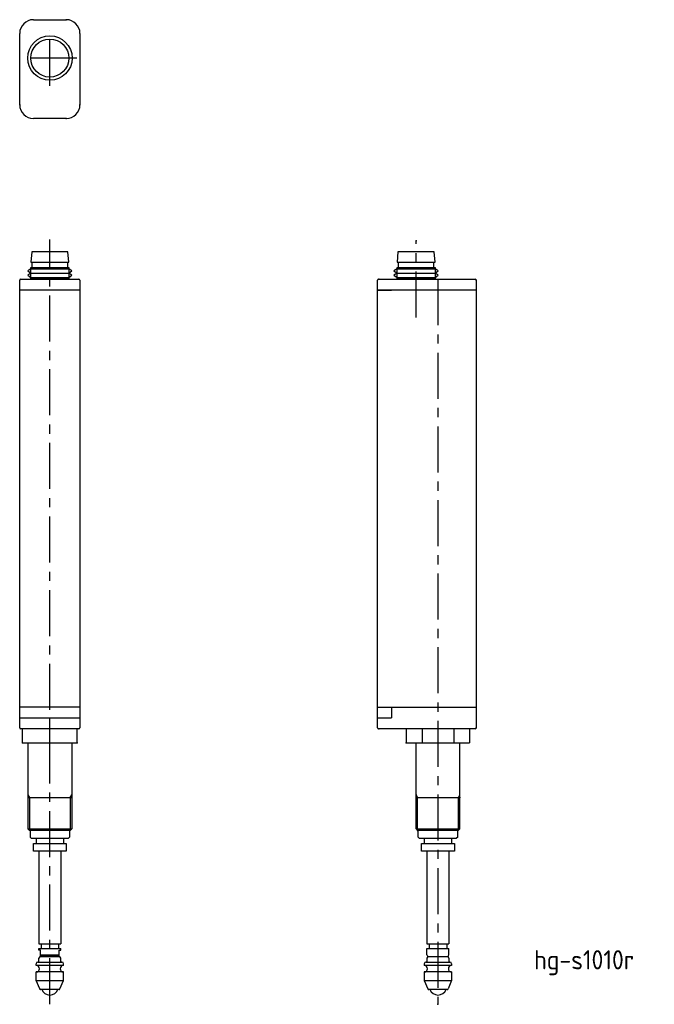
# Model space of a CAD drawing. Extents: x 17 to 132, y 536 to 716.
import ezdxf

# ---------------------------------------------------------------- set-up
doc = ezdxf.new("R2010")
doc.units = 0
doc.linetypes.add('CENTER', pattern=[13.421505, 8.388441, -1.677688, 1.677688, -1.677688])
doc.layers.get('0').update_dxf_attribs({"linetype": 'CONTINUOUS'})
doc.styles.get("Standard").update_dxf_attribs({"font": 'isocp.shx', "bigfont": 'extfont.shx'})

msp = doc.modelspace()

# ---------------------------------------------------------------- linework, layer by layer
for p, q in [((19.12, 715.65), (25.12, 715.65)), ((16.62, 700.15), (16.62, 713.15)), ((27.62, 713.15), (27.62, 700.15)), ((25.12, 697.65), (19.12, 697.65)), ((18.82, 673.35), (18.65, 671.45)), ((25.42, 673.35), (18.82, 673.35)), ((25.6, 671.45), (25.42, 673.35)), ((85.64, 673.35), (85.47, 671.45)), ((92.24, 673.35), (85.64, 673.35)), ((92.42, 671.45), (92.24, 673.35)), ((18.65, 671.45), (25.6, 671.45)), ((18.85, 671.45), (18.85, 670.45)), ((25.4, 670.45), (25.4, 671.45)), ((85.47, 671.45), (92.42, 671.45)), ((85.67, 671.45), (85.67, 670.45)), ((92.22, 670.45), (92.22, 671.45)), ((18.65, 670.25), (18.1, 669.85)), ((18.1, 669.85), (18.65, 669.45)), ((18.65, 670.45), (25.6, 670.45)), ((18.65, 668.45), (18.65, 670.45)), ((18.65, 670.25), (25.6, 670.25)), ((25.6, 670.45), (25.6, 668.45)), ((26.15, 669.85), (25.6, 670.25)), ((25.6, 669.45), (26.15, 669.85)), ((85.47, 670.25), (84.92, 669.85)), ((84.92, 669.85), (85.47, 669.45)), ((85.47, 668.45), (85.47, 670.45)), ((85.47, 670.45), (92.42, 670.45)), ((85.47, 670.25), (92.42, 670.25)), ((92.42, 670.45), (92.42, 668.45)), ((92.97, 669.85), (92.42, 670.25)), ((92.42, 669.45), (92.97, 669.85)), ((16.62, 586.55), (16.62, 668.15)), ((16.82, 668.35), (27.42, 668.35)), ((18.65, 669.45), (18.1, 669.05)), ((18.1, 669.05), (18.65, 668.65)), ((18.65, 669.45), (25.6, 669.45)), ((18.65, 668.65), (25.6, 668.65)), ((18.65, 668.45), (25.6, 668.45)), ((18.85, 668.35), (18.85, 668.45)), ((25.4, 668.45), (25.4, 668.35)), ((26.15, 669.05), (25.6, 669.45)), ((25.6, 668.65), (26.15, 669.05)), ((27.62, 668.15), (27.62, 586.55)), ((81.94, 586.55), (81.94, 668.15)), ((82.14, 668.35), (99.74, 668.35)), ((85.47, 669.45), (84.92, 669.05)), ((84.92, 669.05), (85.47, 668.65)), ((85.47, 669.45), (92.42, 669.45)), ((85.47, 668.65), (92.42, 668.65)), ((85.47, 668.45), (92.42, 668.45)), ((85.67, 668.35), (85.67, 668.45)), ((92.22, 668.45), (92.22, 668.35)), ((92.97, 669.05), (92.42, 669.45)), ((92.42, 668.65), (92.97, 669.05)), ((99.94, 668.15), (99.94, 586.55)), ((27.62, 666.35), (16.62, 666.35)), ((99.94, 666.35), (81.94, 666.35)), ((81.94, 666.35), (84.44, 666.35)), ((27.61, 590.35), (16.62, 590.35)), ((81.94, 590.35), (99.94, 590.35)), ((84.44, 590.35), (84.44, 588.35)), ((16.62, 588.35), (27.62, 588.35)), ((81.94, 588.35), (84.44, 588.35)), ((27.42, 586.35), (16.82, 586.35)), ((17.12, 583.85), (17.12, 586.35)), ((22.12, 583.85), (22.12, 586.35)), ((27.12, 583.85), (27.12, 586.35)), ((99.74, 586.35), (82.14, 586.35)), ((87.17, 586.35), (87.17, 583.85)), ((90.05, 586.35), (90.05, 583.85)), ((95.83, 586.35), (95.83, 583.85)), ((98.71, 586.35), (98.71, 583.85)), ((17.12, 583.85), (27.12, 583.85)), ((18.12, 583.85), (18.12, 568.15)), ((26.12, 583.85), (26.12, 568.15)), ((87.17, 583.85), (98.71, 583.85)), ((88.94, 568.15), (88.94, 583.85)), ((96.94, 568.15), (96.94, 583.85)), ((18.12, 573.85), (26.12, 573.85)), ((26.12, 574.32), (26.12, 573.85)), ((88.94, 573.85), (96.94, 573.85)), ((18.12, 568.15), (26.12, 568.15)), ((18.42, 567.85), (18.12, 568.15)), ((25.82, 567.85), (18.42, 567.85)), ((18.52, 567.85), (18.52, 566.65)), ((25.72, 567.85), (25.72, 566.65)), ((25.82, 567.85), (26.12, 568.15)), ((88.94, 568.15), (96.94, 568.15)), ((88.94, 568.15), (89.21, 567.88)), ((89.21, 567.88), (89.24, 567.85)), ((89.34, 567.85), (89.24, 567.85)), ((89.34, 566.65), (89.34, 567.85)), ((96.54, 567.85), (89.34, 567.85)), ((96.54, 566.65), (96.54, 567.85)), ((96.64, 567.85), (96.54, 567.85)), ((96.67, 567.88), (96.64, 567.85)), ((96.94, 568.15), (96.67, 567.88)), ((18.72, 566.45), (18.52, 566.65)), ((18.52, 566.65), (18.72, 566.45)), ((18.72, 566.45), (25.52, 566.45)), ((18.72, 566.45), (25.52, 566.45)), ((19.12, 565.45), (25.12, 565.45)), ((19.12, 564.05), (19.12, 565.45)), ((19.62, 566.45), (19.62, 565.45)), ((24.62, 566.45), (24.62, 565.45)), ((25.12, 565.45), (25.12, 564.05)), ((25.52, 566.45), (25.72, 566.65)), ((25.72, 566.65), (25.52, 566.45)), ((89.34, 566.65), (89.54, 566.45)), ((89.54, 566.45), (96.34, 566.45)), ((89.94, 565.45), (95.94, 565.45)), ((89.94, 564.05), (89.94, 565.45)), ((90.44, 566.45), (90.44, 565.45)), ((95.44, 566.45), (95.44, 565.45)), ((95.94, 565.45), (95.94, 564.05)), ((96.54, 566.65), (96.34, 566.45)), ((25.12, 564.05), (19.12, 564.05)), ((20.12, 564.05), (20.12, 547.15)), ((24.12, 564.05), (24.12, 547.15)), ((95.94, 564.05), (89.94, 564.05)), ((90.94, 564.05), (90.94, 547.15)), ((94.94, 564.05), (94.94, 547.15)), ((20.12, 547.15), (24.12, 547.15)), ((20.12, 546.35), (24.12, 546.35)), ((20.12, 546.05), (20.12, 546.35)), ((20.42, 546.05), (20.12, 546.05)), ((20.42, 544.85), (20.42, 546.05)), ((20.52, 547.15), (20.52, 546.35)), ((23.72, 547.15), (23.72, 546.35)), ((23.82, 544.85), (23.82, 546.05)), ((23.82, 546.05), (24.12, 546.05)), ((24.12, 546.05), (24.12, 546.35)), ((90.94, 547.15), (94.94, 547.15)), ((90.94, 546.35), (94.94, 546.35)), ((90.94, 545.15), (90.94, 546.35)), ((91.34, 547.15), (91.34, 546.35)), ((94.54, 547.15), (94.54, 546.35)), ((94.94, 545.15), (94.94, 546.35)), ((20.12, 543.95), (20.12, 544.55)), ((20.42, 545.15), (23.82, 545.15)), ((20.42, 544.85), (23.82, 544.85)), ((23.82, 544.85), (20.42, 544.85)), ((24.12, 544.55), (24.12, 544.55)), ((24.12, 543.95), (24.12, 544.55)), ((90.94, 544.55), (90.94, 543.95)), ((91.24, 544.85), (94.64, 544.85)), ((94.94, 544.55), (94.94, 543.95)), ((94.94, 543.95), (94.94, 543.95)), ((19.62, 543.25), (19.62, 543.55)), ((24.62, 543.25), (19.62, 543.25)), ((19.92, 543.85), (24.32, 543.85)), ((24.62, 543.55), (24.62, 543.55)), ((24.62, 543.25), (24.62, 543.55)), ((90.44, 543.55), (90.44, 543.24)), ((95.44, 543.25), (90.44, 543.25)), ((90.74, 543.85), (95.14, 543.85)), ((95.44, 543.55), (95.44, 543.25)), ((24.62, 542.05), (19.62, 542.05)), ((19.62, 540.5), (19.62, 542.05)), ((19.62, 540.5), (24.62, 540.5)), ((20.27, 538.97), (19.62, 540.5)), ((23.97, 538.97), (24.62, 540.5)), ((24.62, 540.5), (24.62, 542.05)), ((90.44, 542.05), (90.44, 540.5)), ((95.44, 542.05), (90.44, 542.05)), ((90.44, 540.5), (91.09, 538.97)), ((90.44, 540.5), (95.44, 540.5)), ((95.44, 540.5), (94.79, 538.97)), ((95.44, 542.05), (95.44, 540.5)), ((23.79, 538.85), (20.45, 538.85)), ((23.79, 538.85), (23.79, 538.85)), ((94.61, 538.85), (91.27, 538.85))]:
    msp.add_line(p, q)
at = {"color": 4, "linetype": 'CENTER'}
for p, q in [((22.12, 703.61), (22.12, 713.69)), ((27.05, 708.65), (17.19, 708.65)), ((22.12, 536.16), (22.12, 675.56)), ((88.94, 661.35), (88.94, 675.35)), ((92.94, 668.35), (92.94, 536.16))]:
    msp.add_line(p, q, dxfattribs=at)
at = {"color": 2}
for p, q in [((18.12, 574.32), (18.39, 573.85)), ((18.39, 573.85), (18.39, 567.88)), ((25.85, 573.85), (26.12, 574.32)), ((25.85, 573.85), (25.85, 567.88)), ((88.94, 574.32), (89.21, 573.85)), ((89.21, 567.88), (89.21, 573.85)), ((96.67, 573.85), (96.94, 574.32)), ((96.67, 567.88), (96.67, 573.85))]:
    msp.add_line(p, q, dxfattribs=at)
msp.add_circle((22.14, 708.65), 4.05, dxfattribs=at)
msp.add_circle((22.12, 708.65), 3.47)
for centre, radius, start, end in [((19.12, 713.15), 2.5, 90, 180), ((25.12, 713.15), 2.5, 0, 90), ((19.12, 700.15), 2.5, 180, 270), ((25.12, 700.15), 2.5, 270, 0), ((16.82, 668.15), 0.2, 90, 180), ((27.42, 668.15), 0.2, 0, 90), ((82.14, 668.15), 0.2, 90, 180), ((99.74, 668.15), 0.2, 0, 90), ((16.82, 586.55), 0.2, 180, 270), ((27.42, 586.55), 0.2, 270, 0), ((82.14, 586.55), 0.2, 180, 270), ((99.74, 586.55), 0.2, 270, 0), ((20.02, 543.95), 0.1, 270, 0), ((20.42, 544.55), 0.3, 90, 180), ((23.82, 544.55), 0.3, 0, 90), ((24.22, 543.95), 0.1, 180, 270), ((90.84, 543.95), 0.1, 270, 0), ((91.24, 545.15), 0.3, 180, 270), ((91.24, 544.55), 0.3, 90, 180), ((94.64, 545.15), 0.3, 270, 0), ((94.64, 544.55), 0.3, 0, 90), ((95.04, 543.95), 0.1, 180, 270), ((19.92, 543.55), 0.3, 90, 180), ((19.62, 542.65), 0.6, 270, 90), ((24.62, 542.65), 0.6, 90, 270), ((24.32, 543.55), 0.3, 0, 90), ((90.74, 543.55), 0.3, 90, 180), ((90.44, 542.65), 0.6, 270, 90), ((95.44, 542.65), 0.6, 90, 270), ((95.14, 543.55), 0.3, 0, 90), ((20.45, 539.05), 0.2, 203, 270), ((22.12, 539.44), 1.59, 201.7205, 338.2795), ((23.79, 539.05), 0.2, 270, 337), ((91.27, 539.05), 0.2, 203, 270), ((92.94, 539.44), 1.59, 201.7205, 338.2795), ((94.61, 539.05), 0.2, 270, 337)]:
    msp.add_arc(centre, radius, start, end)
for p in [(25.12, 715.65), (16.62, 700.15), (27.62, 700.15), (25.12, 697.65), (88.94, 675.35), (82.14, 668.35), (82.14, 668.35), (99.94, 668.15), (82.14, 586.35), (99.94, 586.55), (17.12, 583.85), (27.12, 583.85), (87.17, 583.85), (87.17, 583.85), (87.17, 583.85), (88.94, 574.32), (88.94, 573.85), (89.21, 573.85), (96.94, 573.85), (89.24, 567.85), (92.94, 536.16)]:
    msp.add_point(p)

# ---------------------------------------------------------------- texts
msp.add_text('hg-s1010r', height=3.5, dxfattribs=at).set_placement((110.48, 542.52))

doc.saveas('drawing.dxf')
